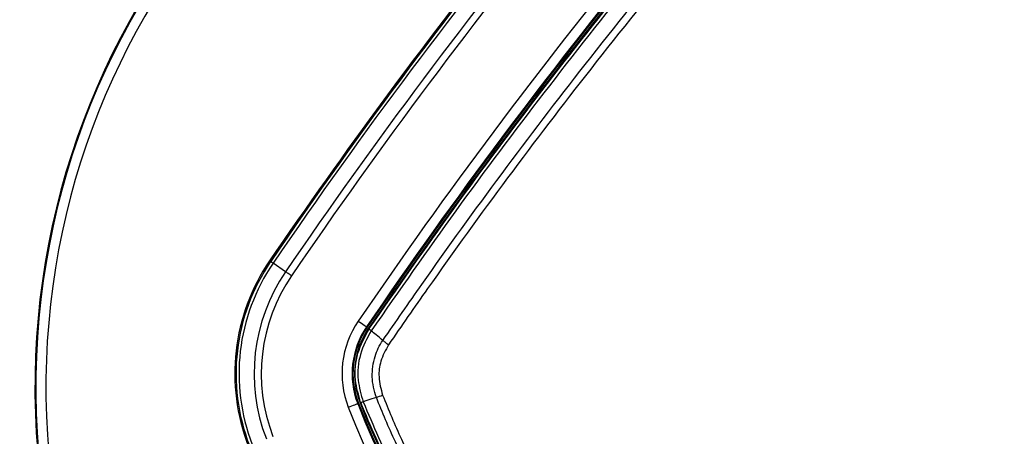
# Paper-space layout 'Wall Base Bracket' of a CAD drawing. Header units: millimetres. Extents: x 1591 to 17407, y 1260 to 16227.
# Tile 29 of 68: x 3413 to 3608, y 10194 to 10277. Entities that reach past the tile are written whole.
import ezdxf

# ---------------------------------------------------------------- set-up
doc = ezdxf.new("R2010")
doc.units = ezdxf.units.MM
doc.layers.add('COMPONENT_GEOMETRY', color=7, linetype='Continuous')
doc.styles.add('SLDTEXTSTYLE1', font='TXT', dxfattribs={"width": 0.75})
doc.dimstyles.new('SLDDIMSTYLE0', dxfattribs={"dimtxt": 100, "dimasz": 6.604, "dimexe": 0, "dimexo": 0.0625, "dimgap": 25, "dimtad": 0, "dimtih": 1, "dimtoh": 1, "dimdec": 0, "dimlfac": 0.5, "dimrnd": 1e-09, "dimzin": 12, "dimdsep": 46, "dimtxsty": 'SLDTEXTSTYLE1', "dimsah": 1, "dimcen": 0.09, "dimadec": 0, "dimazin": 3, "dimtfac": 1, "dimtdec": 0, "dimtofl": 0, "dimtmove": 0, "dimatfit": 3, "dimfxl": 1, "dimfrac": 2, "dimtolj": 1, "dimtzin": 12, "dimarcsym": 0})

# ---------------------------------------------------------------- blocks, each defined once
blk = doc.blocks.new('_D_20')
at = {"layer": 'COMPONENT_GEOMETRY', "color": 7, "ltscale": 2}
for p, q in [((8879.1, 12946.13), (8879.1, 8407.68)), ((3306.77, 9991.36), (3306.77, 8407.68)), ((3306.77, 8414.03), (5945.16, 8414.03)), ((8879.1, 8414.03), (6240.71, 8414.03))]:
    blk.add_line(p, q, dxfattribs=at)
for points in [[(3306.77, 8414.03), (3313.37, 8413.02), (3313.37, 8415.05)], [(8879.1, 8414.03), (8872.5, 8415.05), (8872.5, 8413.02)]]:
    blk.add_solid(points, dxfattribs=at)
at = {"layer": 'COMPONENT_GEOMETRY', "color": 7, "ltscale": 2, "insert": (5945.16, 8463.56), "char_height": 100, "attachment_point": 1, "style": 'SLDTEXTSTYLE1'}
blk.add_mtext('2786', dxfattribs=at)

psp = doc.layouts.new('Wall Base Bracket')

# ---------------------------------------------------------------- linework, layer by layer
at = {"color": 7, "linetype": 'Continuous', "lineweight": 25, "ltscale": 2}
for p, q in [((3462.5, 10228.82), (3462.3, 10228.95)), ((3465.47, 10226.8), (3462.99, 10228.49)), ((3481.66, 10215.76), (3481.51, 10215.86)), ((3482.05, 10215.49), (3481.93, 10215.58)), ((3482.04, 10215.48), (3482.05, 10215.49)), ((3482.45, 10215.07), (3482.44, 10215.07)), ((3479.92, 10200.68), (3479.76, 10200.61)), ((3480.35, 10200.84), (3480.23, 10200.79)), ((3480.36, 10200.83), (3480.35, 10200.84)), ((3480.85, 10200.99), (3480.85, 10200.97)), ((3480.85, 10200.97), (3480.85, 10200.97))]:
    psp.add_line(p, q, dxfattribs=at)
at = {"color": 7, "linetype": 'Continuous', "lineweight": 25, "ltscale": 2, "flags": 128}
for points in [[(3462.5, 10228.82), (3462.51, 10228.81), (3462.54, 10228.79), (3462.58, 10228.76), (3462.64, 10228.72), (3462.71, 10228.68), (3462.79, 10228.62), (3462.88, 10228.56), (3462.99, 10228.49)], [(3466.63, 10226), (3466.47, 10226.11), (3466.31, 10226.22), (3466.15, 10226.33), (3466, 10226.43), (3465.86, 10226.53), (3465.72, 10226.63), (3465.59, 10226.71), (3465.47, 10226.8)], [(3479.86, 10216.98), (3480.18, 10216.77), (3480.49, 10216.56), (3480.77, 10216.37), (3481.02, 10216.2), (3481.22, 10216.06), (3481.38, 10215.95), (3481.48, 10215.88), (3481.51, 10215.86)], [(3483.47, 10201.85), (3482.54, 10201.54), (3481.35, 10201.14), (3480.85, 10200.97)], [(3477.89, 10199.89), (3478.25, 10200.03), (3478.6, 10200.16), (3478.92, 10200.29), (3479.2, 10200.4), (3479.43, 10200.49), (3479.61, 10200.55), (3479.72, 10200.6), (3479.76, 10200.61)]]:
    psp.add_lwpolyline(points, dxfattribs=at)
at = {"color": 7, "linetype": 'Continuous', "lineweight": 25, "ltscale": 4}
for centre, radius, start, end in [((4355.36, 9620.29), 1080.5, 135.71908, 145.72355), ((4355.36, 9620.29), 1079.92, 135.71908, 145.72355), ((4355.36, 9620.29), 1076.92, 135.71908, 145.72355), ((4355.36, 9620.29), 1075.5, 135.71908, 145.72355), ((4355.36, 9620.29), 1059.5, 135.71908, 145.72355), ((4355.36, 9620.29), 1057.5, 135.71908, 145.72355), ((4355.36, 9620.29), 1057.32, 135.71908, 145.72355), ((4355.36, 9620.29), 1057, 135.71908, 145.72355), ((3565.77, 10203.9), 150, 91.6933, 358.3067), ((3565.77, 10203.9), 149.82, 91.6649, 358.3351), ((3565.77, 10203.9), 147.82, 92.3895, 357.6105), ((4355.36, 9620.29), 1080.75, 137.41644, 145.72355), ((3565.77, 10203.9), 240, 270, 27.9174), ((2982.16, 10993.49), 1057, 304.27645, 314.28092), ((2982.16, 10993.49), 1057.32, 304.27645, 314.28092), ((2982.16, 10993.49), 1057.5, 304.27645, 314.28092), ((2982.16, 10993.49), 1059.5, 304.27645, 314.28092), ((3495.15, 10206.56), 39.76, 145.7235, 201.1432), ((3495.15, 10206.56), 39.51, 145.7235, 201.1432), ((3495.15, 10206.56), 38.92, 145.7235, 201.1432), ((3495.15, 10206.56), 35.92, 145.7235, 201.1432), ((3495.15, 10206.56), 34.51, 145.7235, 201.1432), ((2982.16, 10993.49), 1075.5, 304.27645, 314.28092), ((2982.16, 10993.49), 1076.92, 304.27645, 314.28092), ((2982.16, 10993.49), 1079.92, 304.27645, 314.28092), ((2982.16, 10993.49), 1080.5, 304.27645, 314.28092), ((3495.15, 10206.56), 18.5, 145.7235, 201.1432), ((3495.15, 10206.56), 16.5, 145.7235, 201.1432), ((3495.15, 10206.56), 16.33, 145.7235, 201.1432), ((3495.15, 10206.56), 16, 145.7235, 201.1432), ((3495.15, 10206.56), 16, 145.7235, 186.7341), ((3483.03, 10216.03), 1.12, 208.5358, 238.457), ((3472.15, 10234.97), 35, 288.8744, 291.0208), ((3614.65, 10252.78), 146.63, 201.1432, 248.8568), ((3614.65, 10252.78), 144.63, 201.1432, 248.8568), ((3614.65, 10252.78), 144.45, 201.1432, 248.8568), ((3614.65, 10252.78), 144.13, 201.1432, 248.8568), ((3479.83, 10203.47), 2.68, 281.2918, 292.3352), ((2982.16, 10993.49), 1080.75, 304.27645, 312.58356)]:
    psp.add_arc(centre, radius, start, end, dxfattribs=at)
at = {"color": 8, "linetype": 'Continuous', "lineweight": 25, "ltscale": 4}
psp.add_arc((3565.77, 10203.9), 239, 270, 27.8437, dxfattribs=at)
at = {"color": 7, "linetype": 'Continuous', "lineweight": 25, "ltscale": 2}
for points, knots in [([(3482.05, 10215.49), (3487.59, 10223.46), (3498.68, 10239.4), (3516.13, 10262.73), (3534.16, 10285.6), (3552.4, 10307.46), (3570.8, 10328.37), (3586.2, 10345.03), (3595.66, 10354.81), (3598.82, 10358.07)], [0, 0, 0, 0, 0.158217, 0.316434, 0.474012, 0.63159, 0.77897, 0.926349, 1, 1, 1, 1]), ([(3599.25, 10357.69), (3596.09, 10354.43), (3586.63, 10344.64), (3571.22, 10327.97), (3552.81, 10307.06), (3534.57, 10285.2), (3516.54, 10262.32), (3499.08, 10238.99), (3487.99, 10223.05), (3482.45, 10215.07)], [0, 0, 0, 0, 0.073652, 0.221033, 0.368414, 0.525992, 0.68357, 0.841785, 1, 1, 1, 1]), ([(3484.76, 10213.14), (3487.32, 10216.86), (3495.02, 10228.02), (3508.29, 10246.36), (3525.13, 10268.47), (3542.95, 10290.63), (3561.81, 10312.8), (3581.26, 10334.53), (3594.73, 10348.57), (3601.47, 10355.59)], [0, 0, 0, 0, 0.07372, 0.221241, 0.368761, 0.526246, 0.683732, 0.841866, 1, 1, 1, 1]), ([(3602.49, 10354.6), (3595.76, 10347.59), (3582.3, 10333.56), (3562.87, 10311.86), (3544.03, 10289.71), (3526.23, 10267.58), (3509.4, 10245.48), (3496.14, 10227.17), (3488.45, 10216.02), (3485.88, 10212.31)], [0, 0, 0, 0, 0.158133, 0.316267, 0.473752, 0.631237, 0.778758, 0.926279, 1, 1, 1, 1]), ([(3574.18, 10124.01), (3577.89, 10126.58), (3589.04, 10134.27), (3607.35, 10147.53), (3629.45, 10164.36), (3651.58, 10182.16), (3673.73, 10201), (3695.43, 10220.43), (3709.46, 10233.89), (3716.47, 10240.62)], [0, 0, 0, 0, 0.0737212, 0.221242, 0.3687625, 0.5262475, 0.6837324, 0.8418662, 1, 1, 1, 1]), ([(3717.46, 10239.6), (3710.44, 10232.86), (3696.4, 10219.39), (3674.67, 10199.94), (3652.5, 10181.08), (3630.34, 10163.26), (3608.23, 10146.43), (3589.89, 10133.16), (3578.73, 10125.45), (3575.01, 10122.89)], [0, 0, 0, 0, 0.158134, 0.316268, 0.473754, 0.631239, 0.778759, 0.92628, 1, 1, 1, 1]), ([(3576.94, 10120.58), (3584.92, 10126.12), (3600.86, 10137.21), (3624.19, 10154.67), (3647.06, 10172.7), (3668.93, 10190.94), (3689.84, 10209.35), (3706.51, 10224.76), (3716.29, 10234.22), (3719.56, 10237.38)], [0, 0, 0, 0, 0.158215, 0.31643, 0.474008, 0.631586, 0.778967, 0.926348, 1, 1, 1, 1]), ([(3719.94, 10236.95), (3716.68, 10233.8), (3706.9, 10224.33), (3690.24, 10208.93), (3669.33, 10190.53), (3647.47, 10172.29), (3624.6, 10154.26), (3601.27, 10136.81), (3585.33, 10125.72), (3577.36, 10120.18)], [0, 0, 0, 0, 0.073651, 0.22103, 0.36841, 0.525988, 0.683566, 0.841783, 1, 1, 1, 1]), ([(3480.35, 10200.84), (3479.93, 10202.31), (3479.01, 10205.5), (3479.47, 10210.75), (3481.19, 10213.9), (3482.04, 10215.48)], [0, 0, 0, 0, 0.298978, 0.648579, 1, 1, 1, 1]), ([(3482.44, 10215.07), (3482.38, 10215.12), (3482.25, 10215.23), (3482.13, 10215.35), (3482.05, 10215.44), (3482.05, 10215.47), (3482.04, 10215.48)], [0, 0, 0, 0, 0.2500027, 0.4999852, 0.7499328, 1, 1, 1, 1]), ([(3482.44, 10215.07), (3481.62, 10213.55), (3479.99, 10210.52), (3479.55, 10205.47), (3480.44, 10202.4), (3480.85, 10200.99)], [0, 0, 0, 0, 0.350443, 0.700656, 1, 1, 1, 1]), ([(3484.76, 10213.14), (3484.3, 10213.52), (3483.53, 10214.16), (3482.76, 10214.8), (3482.44, 10215.07)], [0, 0, 0, 0, 0.586935, 1, 1, 1, 1]), ([(3483.47, 10201.85), (3483.47, 10201.85), (3483, 10203.16), (3482.38, 10205.92), (3483.02, 10209.84), (3484.02, 10212.23), (3484.76, 10213.14), (3484.76, 10213.14)], [0, 0, 0, 0, 0.000012, 0.354376, 0.701124, 0.999994, 1, 1, 1, 1]), ([(3485.88, 10212.31), (3485.3, 10211.24), (3484.21, 10209.26), (3483.78, 10205.71), (3484.38, 10203.5), (3484.7, 10202.3)], [0, 0, 0, 0, 0.349097, 0.645456, 1, 1, 1, 1]), ([(3484.76, 10213.14), (3484.83, 10213.08), (3484.98, 10212.96), (3485.26, 10212.75), (3485.56, 10212.53), (3485.78, 10212.38), (3485.88, 10212.31)], [0, 0, 0, 0, 0.249976, 0.499972, 0.749991, 1, 1, 1, 1]), ([(3563.72, 10121.6), (3563.72, 10121.6), (3559.57, 10123.11), (3550.79, 10127.11), (3537.84, 10134.45), (3525.18, 10143.71), (3513.6, 10154.3), (3503.31, 10166.15), (3494.4, 10179.06), (3487.9, 10191.11), (3484.64, 10198.87), (3483.47, 10201.85), (3483.47, 10201.85)], [0, 0, 0, 0, 0.0000011, 0.113448, 0.2473372, 0.3816527, 0.5155393, 0.6494313, 0.7837521, 0.9176468, 0.9999989, 1, 1, 1, 1]), ([(3484.7, 10202.3), (3485.9, 10199.36), (3489.05, 10191.64), (3495.53, 10179.73), (3504.33, 10166.94), (3514.52, 10155.21), (3525.99, 10144.71), (3538.55, 10135.58), (3551.32, 10128.18), (3560.13, 10124.51), (3564.17, 10122.83)], [0, 0, 0, 0, 0.082355, 0.216249, 0.35057, 0.484461, 0.618347, 0.752663, 0.886551, 1, 1, 1, 1]), ([(3480.85, 10200.97), (3480.72, 10200.93), (3480.48, 10200.85), (3480.37, 10200.83), (3480.36, 10200.83), (3480.36, 10200.83)], [0, 0, 0, 0, 0.499232, 0.896623, 1, 1, 1, 1]), ([(3562.7, 10118.49), (3557.8, 10120.57), (3547.97, 10124.74), (3534.23, 10133), (3522.14, 10142.08), (3511.99, 10151.52), (3502.83, 10161.66), (3494.29, 10173.26), (3486.38, 10186.59), (3482.36, 10196.09), (3480.36, 10200.83)], [0, 0, 0, 0, 0.133261, 0.2669394, 0.4001979, 0.5112298, 0.6130985, 0.7419385, 0.8711577, 1, 1, 1, 1]), ([(3480.85, 10200.97), (3482.85, 10196.25), (3486.85, 10186.79), (3494.73, 10173.52), (3503.23, 10161.97), (3512.35, 10151.87), (3522.45, 10142.47), (3534.5, 10133.44), (3548.18, 10125.21), (3557.96, 10121.06), (3562.84, 10118.98)], [0, 0, 0, 0, 0.1288476, 0.2580722, 0.3869173, 0.4887719, 0.5997883, 0.7330512, 0.8667343, 1, 1, 1, 1])]:
    psp.add_open_spline(points, degree=3, knots=knots, dxfattribs=at)

# ---------------------------------------------------------------- dimensions: what is measured, and where the dimension line sits
at = {"layer": 'COMPONENT_GEOMETRY', "color": 7, "ltscale": 2}
dim = psp.add_linear_dim(base=(3306.77, 8414.03), p1=(8879.1, 12948.67), p2=(3306.77, 9993.9), dimstyle='SLDDIMSTYLE0', dxfattribs=at)
dim.commit()
dim.dimension.update_dxf_attribs({"geometry": '_D_20', "text_midpoint": (6092.94, 8414.03), "dimtype": 160})

doc.saveas('drawing.dxf')
